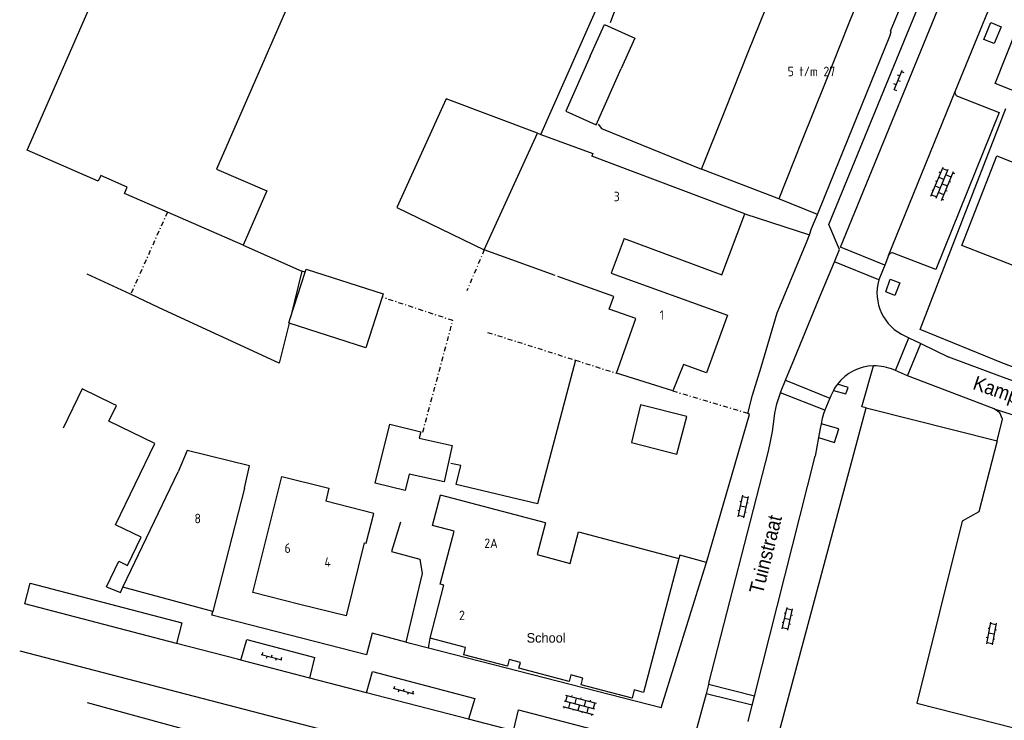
# Model space of a CAD drawing. Header units: metres. Extents: x 140889 to 142041, y 457117 to 459235.
# Tile 7 of 38: x 141000 to 141103, y 457401 to 457475. Entities that reach past the tile are written whole.
import ezdxf

# ---------------------------------------------------------------- set-up
doc = ezdxf.new("R2010")
doc.units = ezdxf.units.M
for name, pattern in [('DASHDOT', [1, 0.5, -0.25, 0, -0.25]), ('DGN1', [66.048924, 0, -66.048924]), ('DGN2', [88.065232, 44.032616, -44.032616])]:
    doc.linetypes.add(name, pattern=pattern)
for name, color, linetype in [('GEO_Dakrand', 251, 'DGN1'), ('GEO_Dakrand bijgebouw', 251, 'DGN2'), ('GEO_Hoofdgebouw', 251, 'CONTINUOUS'), ('GEO_Huisnummer', 251, 'CONTINUOUS'), ('GEO_Kant verharding', 251, 'CONTINUOUS'), ('GEO_Overige lijn', 251, 'CONTINUOUS'), ('GEO_Straatnaam', 251, 'CONTINUOUS'), ('GEO_Symbool open verharding', 251, 'CONTINUOUS'), ('GEO_Terreinafscheiding', 251, 'CONTINUOUS')]:
    doc.layers.add(name, color=color, linetype=linetype)
doc.styles.add('style2', font='isocp.shx')
doc.styles.add('TXT_Newae', font='arial.ttf')

msp = doc.modelspace()

# ---------------------------------------------------------------- linework, layer by layer
at = {"layer": 'GEO_Dakrand', "linetype": 'Continuous', "flags": 128}
for points in [[(141048.689, 457450.548), (141054.253, 457462.786)], [(141054.253, 457462.786), (141054.621, 457462.651)], [(141054.621, 457462.651), (141060.079, 457460.639), (141059.953, 457460.37)], [(141063.335, 457451.738), (141061.991, 457448.081)], [(141056.102, 457447.847), (141048.689, 457450.548)], [(141063.51, 457440.363), (141064.574, 457443.333), (141061.792, 457444.33), (141062.261, 457445.639), (141056.379, 457447.746)], [(141062.543, 457437.607), (141063.51, 457440.363)], [(141009.778, 457434.394), (141006.539, 457435.962), (141004.554, 457431.86)], [(141009.327, 457432.568), (141010.128, 457434.224), (141009.778, 457434.394)], [(141023.552, 457425.572), (141024.092, 457427.908), (141017.552, 457429.52), (141016.593, 457427.269)], [(141055.101, 457421.937), (141044.084, 457424.806)], [(141036.117, 457419.84), (141036.315, 457419.794), (141037.11, 457422.9), (141032.07, 457424.189)]]:
    msp.add_lwpolyline(points, dxfattribs=at)
at = {"layer": 'GEO_Dakrand bijgebouw', "linetype": 'Continuous', "flags": 128}
for points in [[(141059.791, 457470.84), (141061.274, 457474.161), (141064.464, 457472.736), (141063.038, 457469.542)], [(141059.791, 457470.84), (141057.223, 457465.088), (141060.414, 457463.663), (141063.038, 457469.542)], [(141028.372, 457443.446), (141029.912, 457448.203)], [(141029.912, 457448.203), (141030.019, 457448.532), (141038.09, 457445.918), (141037.979, 457445.574)], [(141037.979, 457445.574), (141036.261, 457440.271), (141028.231, 457442.872)], [(141028.231, 457442.872), (141028.19, 457442.885), (141028.372, 457443.446)], [(141040.821, 457427.038), (141040.39, 457425.301), (141037.262, 457426.077), (141038.8, 457432.27), (141042.026, 457431.47), (141041.862, 457430.81)], [(141041.862, 457430.81), (141045.322, 457430.037), (141044.469, 457426.222), (141040.821, 457427.038)]]:
    msp.add_lwpolyline(points, dxfattribs=at)
at = {"layer": 'GEO_Hoofdgebouw', "linetype": 'Continuous', "flags": 128}
for points in [[(141034.733, 457485.419), (141034.265, 457484.344), (141032.076, 457485.299), (141020.619, 457459.014), (141025.896, 457456.714)], [(141089.251, 457480.215), (141086.825, 457474.133)], [(141015.494, 457454.497), (141010.983, 457456.463), (141011.273, 457457.128), (141008.49, 457458.341), (141008.228, 457457.74), (141000.787, 457460.983), (141008.392, 457478.43)], [(141076.355, 457471.269), (141078.786, 457477.348)], [(141086.825, 457474.133), (141084.4, 457468.052)], [(141073.925, 457465.189), (141076.355, 457471.269)], [(141084.4, 457468.052), (141081.974, 457461.971)], [(141071.448, 457458.995), (141073.925, 457465.189)], [(141104.106, 457448.896), (141098.73, 457451.005), (141102.413, 457460.394), (141105.401, 457459.222), (141106.857, 457462.932), (141109.192, 457462.016)], [(141081.974, 457461.971), (141079.548, 457455.89)], [(141075.997, 457454.322), (141059.953, 457460.37)], [(141079.548, 457455.89), (141071.448, 457458.995)], [(141025.896, 457456.714), (141023.423, 457451.041)], [(141023.423, 457451.041), (141015.494, 457454.497)], [(141063.335, 457451.738), (141073.571, 457447.929), (141075.997, 457454.322)], [(141061.991, 457448.081), (141074.162, 457443.685), (141071.985, 457437.637), (141069.556, 457438.536), (141068.439, 457435.747)], [(141068.439, 457435.747), (141062.543, 457437.607)], [(141079.261, 457398.792), (141088.708, 457433.978)], [(141088.708, 457433.978), (141089.004, 457433.903)], [(141089.004, 457433.903), (141102.451, 457430.51)], [(141009.084, 457415.199), (141010.393, 457417.903), (141011.303, 457417.462), (141012.732, 457420.414), (141010.031, 457421.721), (141014.152, 457430.232), (141009.327, 457432.568)], [(141102.451, 457430.51), (141100.527, 457423.081), (141098.771, 457422.084), (141094.033, 457403.024), (141104.197, 457400.416)], [(141010.822, 457415.17), (141016.593, 457427.269)], [(141036.117, 457419.84), (141034.2, 457412.163), (141029.375, 457413.368), (141024.428, 457414.603), (141027.471, 457426.789), (141032.411, 457425.555), (141032.07, 457424.189)], [(141023.552, 457425.572), (141020.235, 457412.616)], [(141043.017, 457409.823), (141044.455, 457415.396), (141044.056, 457415.501), (141045.515, 457421.029), (141043.246, 457421.628), (141044.084, 457424.806)], [(141055.101, 457421.937), (141054.216, 457418.583)], [(141054.216, 457418.583), (141057.699, 457417.664), (141058.569, 457420.96), (141069.081, 457418.185)], [(141069.081, 457418.185), (141065.374, 457404.14), (141064.398, 457404.398), (141064.172, 457403.543), (141058.836, 457404.951), (141059.017, 457405.636), (141057.771, 457405.965), (141057.595, 457405.299), (141052.321, 457406.691), (141052.473, 457407.265), (141051.303, 457407.574)], [(141020.235, 457412.616), (141010.822, 457415.17)], [(141051.303, 457407.574), (141051.121, 457406.884), (141046.536, 457408.094), (141046.733, 457408.842), (141043.017, 457409.823)], [(141007.069, 457403.085), (141012.552, 457401.587)], [(141012.552, 457401.587), (141018.036, 457400.088), (141018.327, 457398.519)]]:
    msp.add_lwpolyline(points, dxfattribs=at)
at = {"layer": 'GEO_Kant verharding', "linetype": 'Continuous', "flags": 128}
for points in [[(141098.022, 457467.159), (141104.078, 457481.921), (141108.687, 457493.098), (141111.53, 457500)], [(141128.711, 457467.299), (141125.779, 457460.132), (141124.187, 457459.273), (141102.222, 457467.998), (141106.763, 457479.435), (141114.654, 457500)], [(141083.603, 457454.262), (141084.41, 457456.236), (141091.188, 457472.951), (141091.339, 457473.41), (141091.242, 457473.464), (141096.443, 457485.998), (141099.813, 457494.24)], [(141085.374, 457449.28), (141085.91, 457450.572), (141084.786, 457453.185), (141092.96, 457473.11), (141094.977, 457477.989), (141095.719, 457479.852)], [(141054.621, 457462.651), (141060.997, 457477.097)], [(141060.997, 457477.097), (141062.666, 457476.394), (141061.892, 457474.354)], [(141101.766, 457474.381), (141102.85, 457473.936), (141102.125, 457472.169), (141101.041, 457472.613), (141101.766, 457474.381)], [(141098.286, 457466.664), (141102.65, 457464.938), (141095.997, 457448.477), (141091.655, 457450.171)], [(141054.253, 457462.786), (141044.691, 457466.361), (141039.507, 457454.984), (141048.689, 457450.548)], [(141096.434, 457447.548), (141103.351, 457465.36)], [(141060.633, 457463.737), (141060.987, 457463.281), (141071.448, 457458.995)], [(141083.603, 457454.262), (141079.548, 457455.89)], [(141075.997, 457454.322), (141082.762, 457452.127)], [(141082.762, 457452.127), (141082.995, 457452.776), (141083.603, 457454.262)], [(141071.966, 457417.767), (141076.487, 457433.264), (141076.324, 457433.395), (141076.789, 457435.317), (141077.698, 457438.249), (141079.398, 457443.931), (141082.47, 457451.315), (141082.762, 457452.127)], [(141023.423, 457451.041), (141029.565, 457448.307)], [(141080.26, 457436.865), (141081.191, 457439.142), (141083.833, 457445.564), (141085.374, 457449.28)], [(141091.051, 457449.944), (141090.649, 457448.929)], [(141011.623, 457445.886), (141007.079, 457447.994)], [(141029.912, 457448.203), (141029.565, 457448.307), (141028.372, 457443.446)], [(141090.649, 457448.929), (141090.039, 457447.392)], [(141091.217, 457447.467), (141092.236, 457447.094), (141091.707, 457445.772), (141090.765, 457446.129), (141091.217, 457447.467)], [(141094.377, 457442.176), (141096.434, 457447.548)], [(141028.231, 457442.872), (141027.198, 457438.664), (141014.61, 457444.45), (141011.623, 457445.886)], [(141126.775, 457430.687), (141123.339, 457431.761), (141117.115, 457433.826), (141107.444, 457437), (141102.934, 457438.71), (141094.377, 457442.176)], [(141092.824, 457441.495), (141093.173, 457441.326)], [(141093.173, 457441.326), (141094.423, 457440.723)], [(141094.423, 457440.723), (141097.385, 457439.293)], [(141058.247, 457438.971), (141054.254, 457423.929), (141045.737, 457425.935), (141046.235, 457427.929), (141045.192, 457428.129)], [(141088.708, 457433.978), (141088.255, 457434.093), (141089.484, 457438.38)], [(141091.768, 457437.876), (141091.606, 457437.945)], [(141093.036, 457437.339), (141091.768, 457437.876)], [(141079.743, 457435.567), (141079.812, 457435.767), (141080.26, 457436.865)], [(141102.134, 457433.885), (141093.036, 457437.339)], [(141079.091, 457433.098), (141079.136, 457433.434), (141079.335, 457434.384), (141079.743, 457435.567)], [(141085.271, 457435.801), (141086.58, 457435.448), (141086.817, 457436.127), (141085.701, 457436.467)], [(141084.918, 457435.008), (141084.389, 457433.733)], [(141085.012, 457435.235), (141084.918, 457435.008)], [(141069.915, 457433.084), (141065.065, 457434.306), (141064.107, 457430.328), (141068.863, 457429.128), (141069.915, 457433.084)], [(141084.389, 457433.733), (141084.237, 457433.365), (141084.093, 457432.85), (141083.977, 457432.298)], [(141102.451, 457430.51), (141102.997, 457432.805), (141102.717, 457433.443), (141102.134, 457433.885)], [(141078.462, 457429.441), (141078.697, 457430.443), (141078.879, 457431.496), (141079.091, 457433.098)], [(141083.977, 457432.298), (141083.878, 457431.824), (141083.716, 457430.883)], [(141083.716, 457430.883), (141085.407, 457430.355), (141085.84, 457431.772), (141083.977, 457432.298)], [(141083.716, 457430.883), (141083.373, 457428.897)], [(141072.234, 457405.119), (141078.462, 457429.441)], [(141077.018, 457403.751), (141083.373, 457428.897)], [(141039.891, 457421.991), (141038.963, 457418.897), (141041.943, 457418.103), (141042.162, 457416.593), (141040.458, 457409.402)], [(141071.966, 457417.767), (141069.168, 457418.516), (141069.081, 457418.185)], [(141067.224, 457402.519), (141071.743, 457417.003), (141071.966, 457417.767)], [(141009.084, 457415.199), (141010.563, 457414.628), (141010.822, 457415.17)], [(141016.435, 457409.285), (141000.546, 457413.415)], [(141040.458, 457409.402), (141036.955, 457410.355), (141036.338, 457408.078), (141020.138, 457412.235), (141020.235, 457412.616)], [(141042.828, 457408.786), (141043.017, 457409.823)], [(141023.161, 457407.536), (141022.836, 457407.621), (141016.435, 457409.285)], [(141042.828, 457408.786), (141040.909, 457409.279), (141040.458, 457409.402)], [(141067.224, 457402.519), (141042.828, 457408.786)], [(141000, 457408.496), (141046.101, 457396.512)], [(141030.419, 457405.649), (141023.161, 457407.536)], [(141036.356, 457404.106), (141030.419, 457405.649)], [(141072.19, 457404.954), (141071.933, 457404.001)], [(141072.234, 457405.119), (141072.19, 457404.954)], [(141047.033, 457401.33), (141036.356, 457404.106)], [(141071.933, 457404.001), (141070.868, 457400.053)], [(141076.776, 457402.793), (141077.018, 457403.751)], [(141076.347, 457401.096), (141076.776, 457402.793)], [(141051.765, 457400.1), (141047.033, 457401.33)]]:
    msp.add_lwpolyline(points, dxfattribs=at)
at = {"layer": 'GEO_Kant verharding', "linetype": 'Continuous'}
for centre, radius, start, end in [((141098.432, 457467.06), 0.422, 166.4175, 249.72748), ((141091.456, 457449.782), 0.436, 62.91976, 158.27548), ((141094.763, 457446.017), 4.92, 163.7696, 246.7907), ((141089.585, 457433.483), 4.898, 91.18565, 142.46428), ((141089.583, 457433.47), 4.911, 65.67568, 91.15458), ((141089.411, 457433.564), 4.706, 151.61916, 159.20344), ((141089.656, 457433.442), 4.979, 142.58561, 151.71812)]:
    msp.add_arc(centre, radius, start, end, dxfattribs=at)
at = {"layer": 'GEO_Overige lijn', "linetype": 'Continuous', "flags": 128}
for points in [[(141090.649, 457448.929), (141086.016, 457450.83), (141098.367, 457480.976)], [(141091.051, 457449.944), (141098.022, 457467.159)], [(141163.32, 457452.192), (141129.841, 457465.396), (141126.751, 457457.732), (141139.86, 457452.615), (141140.999, 457450.042), (141132.787, 457429.152), (141130.089, 457427.98), (141107.881, 457435.397), (141102.71, 457437.284), (141097.385, 457439.293)], [(141090.039, 457447.392), (141085.374, 457449.28)], [(141091.768, 457437.876), (141093.173, 457441.326)], [(141093.036, 457437.339), (141094.423, 457440.723)], [(141080.26, 457436.865), (141084.918, 457435.008)], [(141084.389, 457433.733), (141079.743, 457435.567)], [(141102.134, 457433.885), (141109.409, 457431.515), (141116.202, 457429.22), (141128.45, 457425.226), (141130.472, 457423.247), (141129.465, 457420.774), (141128.061, 457415.536)], [(141000.546, 457413.415), (141001.095, 457415.605), (141017.002, 457411.435), (141016.435, 457409.285)], [(141023.161, 457407.536), (141023.788, 457409.67)], [(141023.788, 457409.67), (141030.947, 457407.81)], [(141030.419, 457405.649), (141030.947, 457407.81)], [(141036.356, 457404.106), (141036.974, 457406.323), (141047.685, 457403.505), (141047.033, 457401.33)], [(141077.018, 457403.751), (141072.19, 457404.954)], [(141076.776, 457402.793), (141071.933, 457404.001)], [(141051.765, 457400.1), (141052.283, 457402.318), (141062.973, 457399.527), (141062.359, 457397.346)]]:
    msp.add_lwpolyline(points, dxfattribs=at)
at = {"layer": 'GEO_Symbool open verharding'}
for p, q in [((141092.463, 457469.352), (141091.601, 457467.273)), ((141092.224, 457468.775), (141091.993, 457468.87)), ((141092.415, 457469.237), (141092.646, 457469.141)), ((141091.841, 457467.851), (141091.61, 457467.947)), ((141092.032, 457468.313), (141092.263, 457468.217)), ((141091.655, 457467.355), (141091.886, 457467.259)), ((141095.492, 457456.178), (141096.763, 457459.224)), ((141096.046, 457455.947), (141097.316, 457458.993)), ((141096.512, 457458.624), (141096.374, 457458.681)), ((141096.6, 457455.716), (141097.87, 457458.762)), ((141096.705, 457459.085), (141097.259, 457458.854)), ((141097.62, 457458.162), (141097.066, 457458.393)), ((141097.812, 457458.623), (141097.951, 457458.565)), ((141095.935, 457457.239), (141096.489, 457457.008)), ((141096.127, 457457.701), (141095.989, 457457.759)), ((141096.32, 457458.162), (141096.874, 457457.931)), ((141096.681, 457457.47), (141097.235, 457457.239)), ((141097.563, 457457.642), (141097.427, 457457.699)), ((141095.55, 457456.316), (141096.104, 457456.085)), ((141095.604, 457456.836), (141095.742, 457456.778)), ((141096.85, 457456.316), (141096.296, 457456.547)), ((141097.042, 457456.777), (141097.181, 457456.72)), ((141096.658, 457455.854), (141096.796, 457455.797)), ((141075.755, 457424.805), (141075.253, 457422.561)), ((141075.467, 457424.204), (141075.613, 457424.171)), ((141076.308, 457424.528), (141075.722, 457424.659)), ((141076.341, 457424.674), (141075.839, 457422.43)), ((141075.395, 457423.195), (141075.249, 457423.228)), ((141076.09, 457423.552), (141075.504, 457423.683)), ((141076.199, 457424.04), (141076.345, 457424.007)), ((141075.286, 457422.707), (141075.871, 457422.576)), ((141075.98, 457423.064), (141076.127, 457423.031)), ((141079.908, 457410.79), (141080.414, 457413.034)), ((141080.967, 457412.755), (141080.381, 457412.887)), ((141080.493, 457410.658), (141081, 457412.901)), ((141080.271, 457412.399), (141080.125, 457412.432)), ((141080.161, 457411.912), (141080.747, 457411.78)), ((141080.857, 457412.267), (141081.003, 457412.234)), ((141080.051, 457411.424), (141079.905, 457411.457)), ((141079.941, 457410.936), (141080.527, 457410.804)), ((141080.783, 457411.259), (141080.637, 457411.292)), ((141101.75, 457411.496), (141101.315, 457409.237)), ((141101.48, 457410.886), (141101.627, 457410.858)), ((141102.311, 457411.235), (141101.722, 457411.349)), ((141102.339, 457411.383), (141101.904, 457409.124)), ((141101.438, 457409.876), (141101.291, 457409.904)), ((141102.122, 457410.253), (141101.533, 457410.367)), ((141102.027, 457409.762), (141102.175, 457409.734)), ((141102.216, 457410.744), (141102.364, 457410.716)), ((141101.344, 457409.385), (141101.933, 457409.271)), ((141025.31, 457408.126), (141027.488, 457407.56)), ((141025.431, 457408.095), (141025.494, 457408.337)), ((141025.915, 457407.969), (141025.852, 457407.727)), ((141026.399, 457407.843), (141026.462, 457408.085)), ((141026.883, 457407.717), (141026.82, 457407.475)), ((141027.399, 457407.602), (141027.462, 457407.844)), ((141039.247, 457404.54), (141039.31, 457404.782)), ((141039.126, 457404.571), (141041.304, 457404.005)), ((141039.731, 457404.414), (141039.668, 457404.172)), ((141040.215, 457404.288), (141040.278, 457404.53)), ((141040.699, 457404.162), (141040.636, 457403.92)), ((141041.215, 457404.047), (141041.278, 457404.289)), ((141057.358, 457403.797), (141057.206, 457403.216)), ((141057.213, 457403.835), (141060.406, 457403.001)), ((141057.879, 457403.815), (141057.841, 457403.67)), ((141058.809, 457403.418), (141058.847, 457403.563)), ((141056.909, 457402.673), (141060.102, 457401.84)), ((141057.055, 457402.636), (141057.017, 457402.49)), ((141057.061, 457403.254), (141060.254, 457402.42)), ((141057.538, 457402.509), (141057.69, 457403.09)), ((141058.325, 457403.544), (141058.174, 457402.964)), ((141058.657, 457402.837), (141058.506, 457402.257)), ((141059.293, 457403.291), (141059.141, 457402.711)), ((141059.474, 457402.004), (141059.625, 457402.585)), ((141059.777, 457403.165), (141059.815, 457403.31)), ((141060.26, 457403.039), (141060.109, 457402.458)), ((141058.022, 457402.383), (141057.984, 457402.238)), ((141058.951, 457401.988), (141058.988, 457402.131)), ((141059.957, 457401.878), (141059.919, 457401.733))]:
    msp.add_line(p, q, dxfattribs=at)
at = {"layer": 'GEO_Terreinafscheiding', "linetype": 'DASHDOT', "flags": 128}
for points in [[(141015.494, 457454.497), (141011.623, 457445.886)], [(141048.689, 457450.548), (141046.865, 457446.259)], [(141042.243, 457431.43), (141045.393, 457443.129), (141037.979, 457445.574)], [(141049.041, 457441.892), (141058.247, 457438.971)], [(141058.247, 457438.971), (141062.543, 457437.607)], [(141068.439, 457435.747), (141076.324, 457433.395)]]:
    msp.add_lwpolyline(points, dxfattribs=at)

# ---------------------------------------------------------------- texts
at = {"layer": 'GEO_Huisnummer', "style": 'style2'}
for s, p in [('5 t/m 27', (141080.483, 457468.746)), ('3', (141062.254, 457455.637)), ('1', (141067.072, 457443.201)), ('8', (141018.317, 457421.871)), ('2A', (141048.68, 457419.277)), ('6', (141027.755, 457418.764)), ('4', (141031.935, 457417.308)), ('2', (141046.042, 457411.718))]:
    msp.add_text(s, height=1, dxfattribs=at).set_placement(p)
at = {"layer": 'GEO_Huisnummer', "insert": (141053.123, 457409.345), "char_height": 1, "attachment_point": 7, "line_spacing_factor": 0.8, "style": 'style2'}
msp.add_mtext('{\\Fdgn000|c0;School}', dxfattribs=at)
at = {"layer": 'GEO_Straatnaam', "color": 7, "style": 'TXT_Newae', "width": 0.9}
for s, rotation, p in [('Kamperfoeliestraat', 341.10131, (141099.78, 457435.964)), ('Tuinstraat', 76, (141077.874, 457414.365))]:
    msp.add_text(s, height=1.5, rotation=rotation, dxfattribs=at).set_placement(p)

doc.saveas('drawing.dxf')
